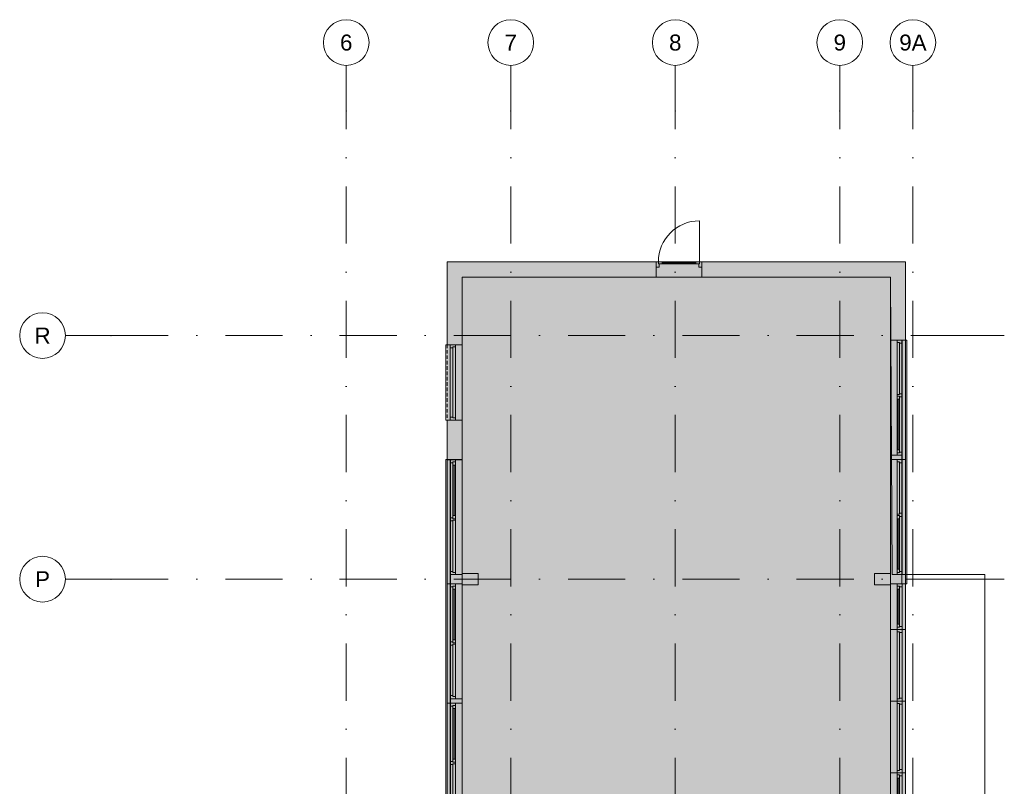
# Model space of a CAD drawing. Header units: millimetres. Extents: x -54205 to 242217, y -3415 to 61516.
# Tile 39 of 40: x 161207 to 182753, y 44214 to 60986. Entities that reach past the tile are written whole.
import ezdxf
from ezdxf.enums import TextEntityAlignment as Align

# ---------------------------------------------------------------- set-up
doc = ezdxf.new("R2010")
doc.units = ezdxf.units.MM
doc.header["$MEASUREMENT"] = 0
for name, pattern in [('streep-punt', [2500, 1250, -625, 0, -625]), ('streeplijn ultrafijn', [117.37, 78.119999, -39.250001]), ('Wipeout_Contour', [1000, 0, -1000])]:
    doc.linetypes.add(name, pattern=pattern)
for name, color, linetype in [('0 2D arcering', 7, 'Continuous'), ('21_0 NC Buitenwanden', 7, 'Continuous'), ('21_0 NC Buitenwanden Afdek-arcering', 7, 'Continuous'), ('21_0 NC Buitenwanden Deuren', 7, 'Continuous'), ('21_0 NC Buitenwanden Ramen', 7, 'Continuous'), ('23 Vloeren', 7, 'Continuous'), ('41 Buitenwandafw', 7, 'Continuous'), ('Stramien', 7, 'Continuous')]:
    doc.layers.add(name, color=color, linetype=linetype)
doc.styles.add('GENERATED_STYLE_1', font='arial.ttf')

# ---------------------------------------------------------------- blocks, each defined once
blk = doc.blocks.new('Slab_11_2', base_point=(174103, 22221))
at = {"layer": '23 Vloeren', "color": 1, "linetype": 'Continuous', "lineweight": 0, "flags": 128}
blk.add_lwpolyline([(174103, 22221), (174103, 27301), (172599, 27301), (172599, 27163), (171779, 27163), (171779, 27301), (170889, 27301), (170889, 55355), (174883, 55355), (176133, 55355), (180259, 55356), (180298, 48846), (182328, 48846), (182328, 43316), (180298, 43316), (180259, 15296), (170889, 15296), (170889, 22221), (171779, 22221), (171779, 22358), (172599, 22358), (172599, 22221)], close=True, dxfattribs=at)
blk = doc.blocks.new('Wall_122_2', base_point=(179909, 48746))
at = {"layer": '21_0 NC Buitenwanden', "color": 1, "linetype": 'Continuous', "lineweight": 0, "flags": 128}
for points in [[(180259, 48871), (179909, 48871)], [(179909, 48871), (179909, 48621)], [(179909, 48621), (180259, 48621)]]:
    blk.add_lwpolyline(points, dxfattribs=at)
blk = doc.blocks.new('Wall_123_2', base_point=(180259, 48796))
at = {"color": 254, "linetype": 'Wipeout_Contour', "lineweight": 0, "ltscale": 566122.785594}
blk.add_wipeout([(182228, 48746), (182328, 48746), (182328, 48846)], dxfattribs=at).dxf.layer = '21_0 NC Buitenwanden Afdek-arcering'
at = {"color": 254, "linetype": 'Wipeout_Contour', "lineweight": 0, "ltscale": 566053.270882}
blk.add_wipeout([(182228, 48746), (182328, 48846), (182228, 48846)], dxfattribs=at).dxf.layer = '21_0 NC Buitenwanden Afdek-arcering'
at = {"color": 254, "linetype": 'Wipeout_Contour', "lineweight": 0, "ltscale": 751425.358774}
blk.add_wipeout([(182228, 48846), (180589, 48846), (180589, 48746), (182228, 48746)], dxfattribs=at).dxf.layer = '21_0 NC Buitenwanden Afdek-arcering'
at = {"layer": '21_0 NC Buitenwanden', "color": 2, "linetype": 'Continuous', "lineweight": 0, "flags": 128}
for points in [[(182328, 48846), (180589, 48846)], [(180589, 48846), (180589, 48746)], [(180589, 48746), (182228, 48746)], [(182328, 48846), (182328, 48746)]]:
    blk.add_lwpolyline(points, dxfattribs=at)
blk = doc.blocks.new('R2 bl ol 27_3')
at = {"layer": '21_0 NC Buitenwanden Ramen', "color": 9, "linetype": 'Continuous', "lineweight": 0}
for p, q in [((-1457.5, 146), (1257.5, 146)), ((-1457.5, -184), (1257.5, -184))]:
    blk.add_line(p, q, dxfattribs=at)
at = {"layer": '21_0 NC Buitenwanden Ramen', "color": 1, "linetype": 'Continuous', "lineweight": 0}
for p, q in [((-1457.5, 0), (-1457.5, 146)), ((-1457.5, -114), (-1457.5, 0)), ((-1257.5, 0), (-1207.5, 0)), ((-1257.5, -114), (-1257.5, 0)), ((-1207.5, 0), (-1207.5, -54)), ((-1207.5, 0), (-1140.5, 0)), ((-1207.5, -54), (-1207.5, 0)), ((-1140.5, 0), (-33.5, 0)), ((-1140.5, 0), (-1140.5, -54)), ((-1140.5, 0), (-33.5, 0)), ((-33.5, -54), (-33.5, 0)), ((-33.5, 0), (33.5, 0)), ((33.5, -54), (33.5, 0)), ((33.5, 0), (50, 0)), ((33.5, 0), (33.5, -54)), ((50, 0), (66.5, 0)), ((66.5, 0), (66.5, -54)), ((66.5, 0), (1207.5, 0)), ((1207.5, -54), (1207.5, 0)), ((1207.5, 0), (1257.5, 0)), ((1207.5, 0), (1207.5, -54)), ((1257.5, 0), (1257.5, 146)), ((1257.5, -114), (1257.5, 0)), ((1257.5, -114), (1257.5, 0)), ((-1457.5, -184), (-1457.5, -114)), ((-1190.5, -114), (-1257.5, -114)), ((-1207.5, -54), (-1190.5, -54)), ((-1140.5, -54), (-1207.5, -54)), ((-1190.5, -54), (-1190.5, -114)), ((16.5, -114), (-1190.5, -114)), ((-1140.5, -27), (-33.5, -27)), ((-33.5, -54), (-1140.5, -54)), ((33.5, -54), (-33.5, -54)), ((16.5, -114), (16.5, -54)), ((16.5, -54), (33.5, -54)), ((50, -114), (16.5, -114)), ((83.5, -114), (50, -114)), ((66.5, -54), (83.5, -54)), ((83.5, -54), (66.5, -54)), ((83.5, -54), (83.5, -114)), ((83.5, -54), (1190.5, -54)), ((83.5, -114), (83.5, -54)), ((1190.5, -114), (83.5, -114)), ((1190.5, -114), (1190.5, -54)), ((1190.5, -54), (1207.5, -54)), ((1207.5, -54), (1190.5, -54)), ((1257.5, -114), (1190.5, -114)), ((1257.5, -184), (1257.5, -114))]:
    blk.add_line(p, q, dxfattribs=at)
blk = doc.blocks.new('R2 bl ol 27_4')
at = {"layer": '21_0 NC Buitenwanden Ramen', "color": 9, "linetype": 'Continuous', "lineweight": 0}
for p, q in [((-1357.5, 146), (1257.5, 146)), ((-1357.5, -184), (1257.5, -184))]:
    blk.add_line(p, q, dxfattribs=at)
at = {"layer": '21_0 NC Buitenwanden Ramen', "color": 1, "linetype": 'Continuous', "lineweight": 0}
for p, q in [((-1357.5, 0), (-1357.5, 146)), ((-1357.5, -114), (-1357.5, 0)), ((-1257.5, 0), (-1207.5, 0)), ((-1257.5, -114), (-1257.5, 0)), ((-1207.5, 0), (-1207.5, -54)), ((-1207.5, 0), (-1140.5, 0)), ((-1207.5, -54), (-1207.5, 0)), ((-1140.5, 0), (-33.5, 0)), ((-1140.5, 0), (-1140.5, -54)), ((-1140.5, 0), (-33.5, 0)), ((-33.5, -54), (-33.5, 0)), ((-33.5, 0), (33.5, 0)), ((33.5, -54), (33.5, 0)), ((33.5, 0), (50, 0)), ((33.5, 0), (33.5, -54)), ((50, 0), (66.5, 0)), ((66.5, 0), (66.5, -54)), ((66.5, 0), (1207.5, 0)), ((1207.5, -54), (1207.5, 0)), ((1207.5, 0), (1257.5, 0)), ((1207.5, 0), (1207.5, -54)), ((1257.5, 0), (1257.5, 146)), ((1257.5, -114), (1257.5, 0)), ((1257.5, -114), (1257.5, 0)), ((-1357.5, -184), (-1357.5, -114)), ((-1190.5, -114), (-1257.5, -114)), ((-1207.5, -54), (-1190.5, -54)), ((-1140.5, -54), (-1207.5, -54)), ((-1190.5, -54), (-1190.5, -114)), ((16.5, -114), (-1190.5, -114)), ((-1140.5, -27), (-33.5, -27)), ((-33.5, -54), (-1140.5, -54)), ((33.5, -54), (-33.5, -54)), ((16.5, -114), (16.5, -54)), ((16.5, -54), (33.5, -54)), ((50, -114), (16.5, -114)), ((83.5, -114), (50, -114)), ((66.5, -54), (83.5, -54)), ((83.5, -54), (66.5, -54)), ((83.5, -54), (83.5, -114)), ((83.5, -54), (1190.5, -54)), ((83.5, -114), (83.5, -54)), ((1190.5, -114), (83.5, -114)), ((1190.5, -114), (1190.5, -54)), ((1190.5, -54), (1207.5, -54)), ((1207.5, -54), (1190.5, -54)), ((1257.5, -114), (1190.5, -114)), ((1257.5, -184), (1257.5, -114))]:
    blk.add_line(p, q, dxfattribs=at)
blk = doc.blocks.new('R1 27')
at = {"layer": '21_0 NC Buitenwanden Ramen', "color": 9, "linetype": 'Continuous', "lineweight": 0}
for p, q in [((-498, 146), (498, 146)), ((-498, -184), (498, -184))]:
    blk.add_line(p, q, dxfattribs=at)
at = {"layer": '21_0 NC Buitenwanden Ramen', "color": 1, "linetype": 'Continuous', "lineweight": 0}
for p, q in [((-498, 0), (-498, 146)), ((-498, 0), (-448, 0)), ((-498, -114), (-498, 0)), ((-498, -114), (-498, 0)), ((-448, 0), (-448, -54)), ((-448, 0), (-381, 0)), ((-448, -54), (-448, 0)), ((-381, 0), (381, 0)), ((-381, 0), (-381, -54)), ((-381, 0), (381, 0)), ((381, -54), (381, 0)), ((381, 0), (448, 0)), ((448, -54), (448, 0)), ((448, 0), (498, 0)), ((448, 0), (448, -54)), ((498, 0), (498, 146)), ((498, -114), (498, 0)), ((498, -114), (498, 0)), ((-431, -114), (-498, -114)), ((-498, -184), (-498, -114)), ((-448, -54), (-431, -54)), ((-381, -54), (-448, -54)), ((-431, -54), (-431, -114)), ((431, -114), (-431, -114)), ((-381, -27), (381, -27)), ((381, -54), (-381, -54)), ((448, -54), (381, -54)), ((431, -114), (431, -54)), ((431, -54), (448, -54)), ((498, -114), (431, -114)), ((498, -184), (498, -114))]:
    blk.add_line(p, q, dxfattribs=at)
blk = doc.blocks.new('R1 27_2')
at = {"layer": '21_0 NC Buitenwanden Ramen', "color": 9, "linetype": 'Continuous', "lineweight": 0}
for p, q in [((-783, 146), (783, 146)), ((-783, -184), (783, -184))]:
    blk.add_line(p, q, dxfattribs=at)
at = {"layer": '21_0 NC Buitenwanden Ramen', "color": 1, "linetype": 'Continuous', "lineweight": 0}
for p, q in [((-783, 0), (-783, 146)), ((-783, 0), (-733, 0)), ((-783, -114), (-783, 0)), ((-783, -114), (-783, 0)), ((-733, 0), (-733, -54)), ((-733, 0), (733, 0)), ((733, -54), (733, 0)), ((733, 0), (783, 0)), ((733, 0), (733, -54)), ((783, 0), (783, 146)), ((783, -114), (783, 0)), ((783, -114), (783, 0)), ((-716, -114), (-783, -114)), ((-783, -184), (-783, -114)), ((-733, -54), (-716, -54)), ((-716, -54), (-733, -54)), ((-716, -54), (-716, -114)), ((-716, -54), (716, -54)), ((-716, -114), (-716, -54)), ((716, -114), (-716, -114)), ((716, -114), (716, -54)), ((716, -54), (733, -54)), ((733, -54), (716, -54)), ((783, -114), (716, -114)), ((783, -184), (783, -114))]:
    blk.add_line(p, q, dxfattribs=at)
blk = doc.blocks.new('R1 27_3')
at = {"layer": '21_0 NC Buitenwanden Ramen', "color": 9, "linetype": 'Continuous', "lineweight": 0}
for p, q in [((-500, 146), (500, 146)), ((-500, -184), (500, -184))]:
    blk.add_line(p, q, dxfattribs=at)
at = {"layer": '21_0 NC Buitenwanden Ramen', "color": 1, "linetype": 'Continuous', "lineweight": 0}
for p, q in [((-500, 0), (-500, 146)), ((-500, 0), (-450, 0)), ((-500, -114), (-500, 0)), ((-500, -114), (-500, 0)), ((-450, 0), (-450, -54)), ((-450, 0), (-383, 0)), ((-450, -54), (-450, 0)), ((-383, 0), (383, 0)), ((-383, 0), (-383, -54)), ((-383, 0), (383, 0)), ((383, -54), (383, 0)), ((383, 0), (450, 0)), ((450, -54), (450, 0)), ((450, 0), (500, 0)), ((450, 0), (450, -54)), ((500, 0), (500, 146)), ((500, -114), (500, 0)), ((500, -114), (500, 0)), ((-433, -114), (-500, -114)), ((-500, -184), (-500, -114)), ((-450, -54), (-433, -54)), ((-383, -54), (-450, -54)), ((-433, -54), (-433, -114)), ((433, -114), (-433, -114)), ((-383, -27), (383, -27)), ((383, -54), (-383, -54)), ((450, -54), (383, -54)), ((433, -114), (433, -54)), ((433, -54), (450, -54)), ((500, -114), (433, -114)), ((500, -184), (500, -114))]:
    blk.add_line(p, q, dxfattribs=at)
blk = doc.blocks.new('Wall_127_2', base_point=(180259, 55686))
at = {"layer": '21_0 NC Buitenwanden', "color": 1, "linetype": 'Continuous', "lineweight": 0}
for p, q in [((180405, 53976), (180259, 53976)), ((180519, 53976), (180405, 53976)), ((180589, 53976), (180519, 53976))]:
    blk.add_line(p, q, dxfattribs=at)
at = {"layer": '21_0 NC Buitenwanden', "color": 1, "linetype": 'Continuous', "lineweight": 0, "flags": 128}
for points in [[(180259, 55356), (180259, 53976)], [(180589, 53976), (180589, 55356)]]:
    blk.add_lwpolyline(points, dxfattribs=at)
at = {"layer": '21_0 NC Buitenwanden Ramen', "color": 1, "linetype": 'Continuous', "lineweight": 0, "zscale": 1000, "rotation": 89.99999999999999}
for name, p in [('R2 bl ol 27_4', (180405, 52718)), ('R2 bl ol 27_3', (180405, 50103)), ('R1 27_2', (180405, 46862)), ('R1 27_2', (180405, 45295)), ('R1 27', (180405, 44014))]:
    blk.add_blockref(name, p, dxfattribs=at)
at = {"layer": '21_0 NC Buitenwanden Ramen', "color": 1, "linetype": 'Continuous', "lineweight": 0, "xscale": -1, "zscale": 1000, "rotation": 89.99999999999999}
blk.add_blockref('R1 27_3', (180405, 48146), dxfattribs=at)
blk = doc.blocks.new('Wall_143_2', base_point=(170889, 48746))
at = {"layer": '21_0 NC Buitenwanden', "color": 1, "linetype": 'Continuous', "lineweight": 0, "flags": 128}
for points in [[(171239, 48871), (170889, 48871)], [(171239, 48621), (171239, 48871)], [(170889, 48621), (171239, 48621)]]:
    blk.add_lwpolyline(points, dxfattribs=at)
blk = doc.blocks.new('R2 bl ol 27')
at = {"layer": '21_0 NC Buitenwanden Ramen', "color": 9, "linetype": 'Continuous', "lineweight": 0}
for p, q in [((-1257.5, 146), (1357.5, 146)), ((-1257.5, -184), (1357.5, -184))]:
    blk.add_line(p, q, dxfattribs=at)
at = {"layer": '21_0 NC Buitenwanden Ramen', "color": 1, "linetype": 'Continuous', "lineweight": 0}
for p, q in [((-1257.5, 0), (-1257.5, 146)), ((-1257.5, 0), (-1207.5, 0)), ((-1257.5, -114), (-1257.5, 0)), ((-1257.5, -114), (-1257.5, 0)), ((-1207.5, 0), (-1207.5, -54)), ((-1207.5, 0), (-1140.5, 0)), ((-1207.5, -54), (-1207.5, 0)), ((-1140.5, 0), (-33.5, 0)), ((-1140.5, 0), (-1140.5, -54)), ((-1140.5, 0), (-33.5, 0)), ((-33.5, -54), (-33.5, 0)), ((-33.5, 0), (33.5, 0)), ((33.5, -54), (33.5, 0)), ((33.5, 0), (50, 0)), ((33.5, 0), (33.5, -54)), ((50, 0), (66.5, 0)), ((66.5, 0), (66.5, -54)), ((66.5, 0), (1207.5, 0)), ((1207.5, -54), (1207.5, 0)), ((1207.5, 0), (1257.5, 0)), ((1207.5, 0), (1207.5, -54)), ((1257.5, 0), (1257.5, -114)), ((1357.5, 0), (1357.5, 146)), ((1357.5, -114), (1357.5, 0)), ((-1190.5, -114), (-1257.5, -114)), ((-1257.5, -184), (-1257.5, -114)), ((-1207.5, -54), (-1190.5, -54)), ((-1140.5, -54), (-1207.5, -54)), ((-1190.5, -54), (-1190.5, -114)), ((16.5, -114), (-1190.5, -114)), ((-1140.5, -27), (-33.5, -27)), ((-33.5, -54), (-1140.5, -54)), ((33.5, -54), (-33.5, -54)), ((16.5, -114), (16.5, -54)), ((16.5, -54), (33.5, -54)), ((50, -114), (16.5, -114)), ((83.5, -114), (50, -114)), ((66.5, -54), (83.5, -54)), ((83.5, -54), (66.5, -54)), ((83.5, -54), (83.5, -114)), ((83.5, -54), (1190.5, -54)), ((83.5, -114), (83.5, -54)), ((1190.5, -114), (83.5, -114)), ((1190.5, -114), (1190.5, -54)), ((1190.5, -54), (1207.5, -54)), ((1207.5, -54), (1190.5, -54)), ((1257.5, -114), (1190.5, -114)), ((1357.5, -184), (1357.5, -114))]:
    blk.add_line(p, q, dxfattribs=at)
blk = doc.blocks.new('R2 bl ol 27_5')
at = {"layer": '21_0 NC Buitenwanden Ramen', "color": 9, "linetype": 'Continuous', "lineweight": 0}
for p, q in [((-1457.5, 146), (1257.5, 146)), ((-1457.5, -184), (1257.5, -184))]:
    blk.add_line(p, q, dxfattribs=at)
at = {"layer": '21_0 NC Buitenwanden Ramen', "color": 1, "linetype": 'Continuous', "lineweight": 0}
for p, q in [((-1457.5, 0), (-1457.5, 146)), ((-1457.5, -114), (-1457.5, 0)), ((-1257.5, 0), (-1207.5, 0)), ((-1257.5, -114), (-1257.5, 0)), ((-1207.5, 0), (-1207.5, -54)), ((-1207.5, 0), (-66.5, 0)), ((-66.5, -54), (-66.5, 0)), ((-66.5, 0), (-50, 0)), ((-66.5, 0), (-66.5, -54)), ((-50, 0), (-33.5, 0)), ((-33.5, 0), (-33.5, -54)), ((-33.5, 0), (33.5, 0)), ((-33.5, -54), (-33.5, 0)), ((33.5, 0), (1140.5, 0)), ((33.5, 0), (33.5, -54)), ((33.5, 0), (1140.5, 0)), ((1140.5, -54), (1140.5, 0)), ((1140.5, 0), (1207.5, 0)), ((1207.5, -54), (1207.5, 0)), ((1207.5, 0), (1257.5, 0)), ((1207.5, 0), (1207.5, -54)), ((1257.5, 0), (1257.5, 146)), ((1257.5, -114), (1257.5, 0)), ((1257.5, -114), (1257.5, 0)), ((-1457.5, -184), (-1457.5, -114)), ((-1190.5, -114), (-1257.5, -114)), ((-1207.5, -54), (-1190.5, -54)), ((-1190.5, -54), (-1207.5, -54)), ((-1190.5, -54), (-1190.5, -114)), ((-1190.5, -54), (-83.5, -54)), ((-1190.5, -114), (-1190.5, -54)), ((-83.5, -114), (-1190.5, -114)), ((-83.5, -114), (-83.5, -54)), ((-83.5, -54), (-66.5, -54)), ((-66.5, -54), (-83.5, -54)), ((-50, -114), (-83.5, -114)), ((-16.5, -114), (-50, -114)), ((-33.5, -54), (-16.5, -54)), ((33.5, -54), (-33.5, -54)), ((-16.5, -54), (-16.5, -114)), ((1190.5, -114), (-16.5, -114)), ((33.5, -27), (1140.5, -27)), ((1140.5, -54), (33.5, -54)), ((1207.5, -54), (1140.5, -54)), ((1190.5, -114), (1190.5, -54)), ((1190.5, -54), (1207.5, -54)), ((1257.5, -114), (1190.5, -114)), ((1257.5, -184), (1257.5, -114))]:
    blk.add_line(p, q, dxfattribs=at)
blk = doc.blocks.new('R1 27_4')
at = {"layer": '21_0 NC Buitenwanden Ramen', "color": 9, "linetype": 'Continuous', "lineweight": 0}
blk.add_line((-825, 146), (825, 146), dxfattribs=at)
at = {"layer": '21_0 NC Buitenwanden Ramen', "color": 1, "linetype": 'Continuous', "lineweight": 0}
for p, q in [((-825, 0), (-825, 146)), ((-825, 0), (-775, 0)), ((-825, -114), (-825, 0)), ((-825, -114), (-825, 0)), ((-775, 0), (-775, -54)), ((-775, 0), (775, 0)), ((775, -54), (775, 0)), ((775, 0), (825, 0)), ((775, 0), (775, -54)), ((825, 0), (825, 146)), ((825, -114), (825, 0)), ((825, -114), (825, 0)), ((-758, -114), (-825, -114)), ((-825, -184), (-825, -114)), ((-825, -184), (-825, -214)), ((-825, -214), (825, -214)), ((-775, -54), (-758, -54)), ((-758, -54), (-775, -54)), ((-758, -54), (-758, -114)), ((-758, -54), (758, -54)), ((-758, -114), (-758, -54)), ((758, -114), (-758, -114)), ((758, -114), (758, -54)), ((758, -54), (775, -54)), ((775, -54), (758, -54)), ((825, -114), (758, -114)), ((825, -184), (825, -114)), ((825, -214), (825, -184))]:
    blk.add_line(p, q, dxfattribs=at)
at = {"layer": '21_0 NC Buitenwanden Ramen', "color": 9, "linetype": 'streeplijn ultrafijn', "lineweight": 0}
blk.add_line((-825, -184), (825, -184), dxfattribs=at)
blk = doc.blocks.new('R2 bl ol 27_6')
at = {"layer": '21_0 NC Buitenwanden Ramen', "color": 9, "linetype": 'Continuous', "lineweight": 0}
for p, q in [((-1258, 146), (1458, 146)), ((-1258, -184), (1458, -184))]:
    blk.add_line(p, q, dxfattribs=at)
at = {"layer": '21_0 NC Buitenwanden Ramen', "color": 1, "linetype": 'Continuous', "lineweight": 0}
for p, q in [((-1258, 0), (-1258, 146)), ((-1258, 0), (-1208, 0)), ((-1258, -114), (-1258, 0)), ((-1258, -114), (-1258, 0)), ((-1208, 0), (-1208, -54)), ((-1208, 0), (-1141, 0)), ((-1208, -54), (-1208, 0)), ((-1141, 0), (-33, 0)), ((-1141, 0), (-1141, -54)), ((-1141, 0), (-33, 0)), ((-33, -54), (-33, 0)), ((-33, 0), (34, 0)), ((34, -54), (34, 0)), ((34, 0), (50, 0)), ((34, 0), (34, -54)), ((50, 0), (67, 0)), ((67, 0), (67, -54)), ((67, 0), (1208, 0)), ((1208, -54), (1208, 0)), ((1208, 0), (1258, 0)), ((1208, 0), (1208, -54)), ((1258, 0), (1258, -114)), ((1458, 0), (1458, 146)), ((1458, -114), (1458, 0)), ((-1191, -114), (-1258, -114)), ((-1258, -184), (-1258, -114)), ((-1208, -54), (-1191, -54)), ((-1141, -54), (-1208, -54)), ((-1191, -54), (-1191, -114)), ((17, -114), (-1191, -114)), ((-1141, -27), (-33, -27)), ((-33, -54), (-1141, -54)), ((34, -54), (-33, -54)), ((17, -114), (17, -54)), ((17, -54), (34, -54)), ((50, -114), (17, -114)), ((84, -114), (50, -114)), ((67, -54), (84, -54)), ((84, -54), (67, -54)), ((84, -54), (84, -114)), ((84, -54), (1191, -54)), ((84, -114), (84, -54)), ((1191, -114), (84, -114)), ((1191, -114), (1191, -54)), ((1191, -54), (1208, -54)), ((1208, -54), (1191, -54)), ((1258, -114), (1191, -114)), ((1458, -184), (1458, -114))]:
    blk.add_line(p, q, dxfattribs=at)
blk = doc.blocks.new('Wall_144_2', base_point=(170889, 55686))
at = {"layer": '21_0 NC Buitenwanden', "color": 1, "linetype": 'Continuous', "lineweight": 0}
for p, q in [((170559, 53876), (170629, 53876)), ((170629, 53876), (170743, 53876)), ((170743, 53876), (170889, 53876)), ((170559, 52226), (170629, 52226)), ((170629, 52226), (170743, 52226)), ((170743, 52226), (170889, 52226)), ((170559, 51360), (170629, 51360)), ((170629, 51360), (170743, 51360)), ((170743, 51360), (170889, 51360))]:
    blk.add_line(p, q, dxfattribs=at)
at = {"layer": '21_0 NC Buitenwanden', "color": 1, "linetype": 'Continuous', "lineweight": 0, "flags": 128}
for points in [[(170559, 55356), (170559, 53876)], [(170889, 53876), (170889, 55356)], [(170559, 52226), (170559, 51360)], [(170889, 51360), (170889, 52226)]]:
    blk.add_lwpolyline(points, dxfattribs=at)
at = {"layer": '21_0 NC Buitenwanden Ramen', "color": 1, "linetype": 'Continuous', "lineweight": 0, "zscale": 1000, "rotation": 270}
for name, p in [('R1 27_4', (170743, 53051)), ('R2 bl ol 27', (170743, 47388)), ('R2 bl ol 27_6', (170743, 44773))]:
    blk.add_blockref(name, p, dxfattribs=at)
at = {"layer": '21_0 NC Buitenwanden Ramen', "color": 1, "linetype": 'Continuous', "lineweight": 0, "xscale": -1, "zscale": 1000, "rotation": 270}
blk.add_blockref('R2 bl ol 27_5', (170743, 50103), dxfattribs=at)
blk = doc.blocks.new('Wall_145_2', base_point=(170629, 48646))
at = {"layer": '21_0 NC Buitenwanden', "color": 1, "linetype": 'Continuous', "lineweight": 0, "flags": 128}
for points in [[(170889, 48845), (170629, 48845)], [(170629, 48845), (170629, 48646)], [(170889, 48646), (170889, 48845)], [(170629, 48646), (170889, 48646)]]:
    blk.add_lwpolyline(points, dxfattribs=at)
blk = doc.blocks.new('Wall_146_2', base_point=(170629, 46031))
at = {"layer": '21_0 NC Buitenwanden', "color": 1, "linetype": 'Continuous', "lineweight": 0, "flags": 128}
for points in [[(170889, 46131), (170629, 46131)], [(170629, 46131), (170629, 46031)], [(170889, 46031), (170889, 46131)], [(170629, 46031), (170889, 46031)]]:
    blk.add_lwpolyline(points, dxfattribs=at)
blk = doc.blocks.new('Wall_153_2', base_point=(180519, 44512))
at = {"layer": '21_0 NC Buitenwanden', "color": 1, "linetype": 'Continuous', "lineweight": 0, "flags": 128}
for points in [[(180519, 47646), (180259, 47646)], [(180259, 47646), (180259, 44512)], [(180519, 44512), (180519, 47646)], [(180259, 44512), (180519, 44512)]]:
    blk.add_lwpolyline(points, dxfattribs=at)
blk = doc.blocks.new('Wall_154_2', base_point=(180519, 51361))
at = {"layer": '21_0 NC Buitenwanden', "color": 1, "linetype": 'Continuous', "lineweight": 0, "flags": 128}
for points in [[(180519, 51461), (180259, 51461)], [(180259, 51461), (180259, 51361)], [(180259, 51361), (180519, 51361)], [(180519, 51361), (180519, 51461)]]:
    blk.add_lwpolyline(points, dxfattribs=at)
blk = doc.blocks.new('Standard grid marker')
at = {"layer": 'Stramien', "color": 1, "linetype": 'streep-punt', "lineweight": 0}
for p, q in [((1000, 0), (61400, 0)), ((61400, 0), (62400, 0))]:
    blk.add_line(p, q, dxfattribs=at)
at = {"layer": 'Stramien', "color": 2, "linetype": 'Continuous', "lineweight": 0, "flags": 128}
blk.add_lwpolyline([(63400, 0, 1), (62400, 0, 1)], format="xyb", close=True, dxfattribs=at)
at = {"layer": 'Stramien', "color": 1, "linetype": 'streep-punt', "lineweight": 0}
blk.add_point((61400, 0), dxfattribs=at)
blk.add_point((61400, 0), dxfattribs=at)
at = {"layer": 'Stramien', "color": 2, "lineweight": 0, "style": 'GENERATED_STYLE_1'}
for tag, p in [('AC_MarkerText_1_0', (-245, -80)), ('AC_MarkerText_1_1', (63155, -80))]:
    blk.add_attdef(tag, text='', height=350, rotation=270, dxfattribs=at).set_placement(p, align=Align.TOP_CENTER)
blk = doc.blocks.new('Standard grid marker_5')
at = {"layer": 'Stramien', "color": 1, "linetype": 'streep-punt', "lineweight": 0}
for p, q in [((1000, 0), (0, 0)), ((1000, 0), (19545, 0)), ((19545, 0), (20545, 0))]:
    blk.add_line(p, q, dxfattribs=at)
at = {"layer": 'Stramien', "color": 2, "linetype": 'Continuous', "lineweight": 0, "flags": 128}
blk.add_lwpolyline([(0, 0, 1), (-1000, 0, 1)], format="xyb", close=True, dxfattribs=at)
at = {"layer": 'Stramien', "color": 1, "linetype": 'streep-punt', "lineweight": 0}
blk.add_point((1000, 0), dxfattribs=at)
blk.add_point((1000, 0), dxfattribs=at)
at = {"layer": 'Stramien', "color": 2, "lineweight": 0, "style": 'GENERATED_STYLE_1'}
blk.add_attdef('AC_MarkerText_1', text='', height=350, dxfattribs=at).set_placement((-500, 175), align=Align.TOP_CENTER)
blk = doc.blocks.new('Beam_9_2', base_point=(180589, 48646))
at = {"layer": '41 Buitenwandafw', "color": 1, "linetype": 'Continuous', "lineweight": 0}
for p, q in [((180512, 48646), (180512, 53976)), ((180619, 53976), (180512, 53976)), ((180619, 48646), (180619, 53976)), ((180619, 48646), (180512, 48646))]:
    blk.add_line(p, q, dxfattribs=at)
blk = doc.blocks.new('Beam_10_2', base_point=(170559, 51360))
at = {"layer": '41 Buitenwandafw', "color": 1, "linetype": 'Continuous', "lineweight": 0}
for p, q in [((170529, 51360), (170529, 28700)), ((170529, 51360), (170636, 51360)), ((170636, 51360), (170636, 28700)), ((170529, 28700), (170636, 28700))]:
    blk.add_line(p, q, dxfattribs=at)
blk = doc.blocks.new('D1 26_2')
at = {"layer": '21_0 NC Buitenwanden Deuren', "color": 1, "linetype": 'Continuous', "lineweight": 0}
for p, q in [((450, 0), (450, 900)), ((-450, 0), (-500, 0)), ((-500, 0), (-500, -114)), ((-500, 0), (-500, -114)), ((-500, 0), (-500, -114)), ((-450, -40), (-450, 0)), ((-450, 0), (-370, 0)), ((-450, -40), (-450, 0)), ((-370, 0), (-370, -40)), ((370, -40), (370, 0)), ((370, 0), (450, 0)), ((500, 0), (450, 0)), ((450, 0), (450, -40)), ((450, 0), (450, -40)), ((500, -114), (500, 0)), ((500, 0), (500, -114)), ((500, 0), (500, -114)), ((-500, -114), (-433, -114)), ((-500, -114), (-500, -330)), ((-433, -40), (-450, -40)), ((-370, -40), (-450, -40)), ((-433, -114), (-433, -40)), ((-370, -20), (370, -20)), ((450, -40), (370, -40)), ((450, -40), (433, -40)), ((433, -40), (433, -114)), ((433, -114), (500, -114)), ((500, -114), (500, -330))]:
    blk.add_line(p, q, dxfattribs=at)
at = {"layer": '21_0 NC Buitenwanden Deuren', "color": 1, "linetype": 'Continuous', "lineweight": 0, "flags": 128}
for points in [[(-370, 0), (370, 0), (370, -20), (-370, -20)], [(-370, -20), (370, -20), (370, -40), (-370, -40)]]:
    blk.add_lwpolyline(points, close=True, dxfattribs=at)
at = {"layer": '21_0 NC Buitenwanden Deuren', "color": 1, "linetype": 'Continuous', "lineweight": 0}
blk.add_arc((450, 0), 900, 90, 180, dxfattribs=at)
blk = doc.blocks.new('Wall_171_2', base_point=(170889, 55686))
at = {"layer": '21_0 NC Buitenwanden', "color": 1, "linetype": 'Continuous', "lineweight": 0}
for p, q in [((175133, 55686), (175133, 55572)), ((176133, 55686), (176133, 55572)), ((175133, 55572), (175133, 55356)), ((176133, 55572), (176133, 55356))]:
    blk.add_line(p, q, dxfattribs=at)
at = {"layer": '21_0 NC Buitenwanden', "color": 1, "linetype": 'Continuous', "lineweight": 0, "flags": 128}
for points in [[(170559, 55686), (170559, 55356)], [(175133, 55686), (170559, 55686)], [(180589, 55686), (176133, 55686)], [(180589, 55686), (180589, 55356)], [(170889, 55356), (175133, 55356)], [(176133, 55356), (180259, 55356)]]:
    blk.add_lwpolyline(points, dxfattribs=at)
at = {"layer": '21_0 NC Buitenwanden Deuren', "color": 1, "linetype": 'Continuous', "lineweight": 0, "zscale": 1000}
blk.add_blockref('D1 26_2', (175633, 55686), dxfattribs=at)

msp = doc.modelspace()

# ---------------------------------------------------------------- block references
at = {"layer": '21_0 NC Buitenwanden', "color": 1, "lineweight": 0}
for name, p in [('Wall_171_2', (170888.8, 55685.5)), ('Wall_144_2', (170888.8, 55685.5)), ('Wall_154_2', (180518.8, 51360.5)), ('Wall_145_2', (170628.8, 48645.5)), ('Wall_143_2', (170888.8, 48745.5)), ('Wall_122_2', (179908.8, 48745.5)), ('Wall_153_2', (180518.8, 44512)), ('Wall_146_2', (170628.8, 46030.6))]:
    msp.add_blockref(name, p, dxfattribs=at)
at = {"layer": '23 Vloeren', "color": 1, "linetype": 'Continuous', "lineweight": 0}
msp.add_blockref('Slab_11_2', (174102.8, 22220.5), dxfattribs=at)
at = {"layer": '41 Buitenwandafw', "color": 9, "lineweight": 0}
msp.add_blockref('Beam_10_2', (170558.8, 51360.5), dxfattribs=at)
at = {"layer": 'Stramien', "color": 1, "linetype": 'Continuous', "lineweight": 0}
ref = msp.add_blockref('Standard grid marker', (168352.8, -2414.7), dxfattribs=dict(at, zscale=1000, rotation=90))
ref.add_attrib('AC_MarkerText_1_1', '6', dxfattribs={"color": 2, "lineweight": 0, "height": 350, "rotation": 360, "style": 'GENERATED_STYLE_1'}).set_placement((168352.8, 60660.5), align=Align.TOP_CENTER)
ref = msp.add_blockref('Standard grid marker', (171952.8, -2414.7), dxfattribs=dict(at, zscale=1000, rotation=90))
ref.add_attrib('AC_MarkerText_1_1', '7', dxfattribs={"color": 2, "lineweight": 0, "height": 350, "rotation": 360, "style": 'GENERATED_STYLE_1'}).set_placement((171952.8, 60660.5), align=Align.TOP_CENTER)
ref = msp.add_blockref('Standard grid marker', (175552.8, -2414.7), dxfattribs=dict(at, zscale=1000, rotation=90))
ref.add_attrib('AC_MarkerText_1_1', '8', dxfattribs={"color": 2, "lineweight": 0, "height": 350, "rotation": 360, "style": 'GENERATED_STYLE_1'}).set_placement((175552.8, 60660.5), align=Align.TOP_CENTER)
ref = msp.add_blockref('Standard grid marker', (179152.8, -2414.7), dxfattribs=dict(at, zscale=1000, rotation=90))
ref.add_attrib('AC_MarkerText_1_1', '9', dxfattribs={"color": 2, "lineweight": 0, "height": 350, "rotation": 360, "style": 'GENERATED_STYLE_1'}).set_placement((179152.8, 60660.5), align=Align.TOP_CENTER)
at = {"layer": 'Stramien', "color": 1, "linetype": 'Continuous', "lineweight": 0, "zscale": 1000}
msp.add_blockref('Standard grid marker_5', (162207.4, 54075.5), dxfattribs=at).add_auto_attribs({'AC_MarkerText_1': 'R'})

# ---------------------------------------------------------------- next in the draw order: block references
at = {"layer": '21_0 NC Buitenwanden', "color": 1, "lineweight": 0}
msp.add_blockref('Wall_123_2', (180258.8, 48795.5), dxfattribs=at)

# ---------------------------------------------------------------- next in the draw order: hatches: boundary and pattern name
at = {"layer": '0 2D arcering', "linetype": 'Continuous', "lineweight": 0, "true_color": 0x686b6c}
msp.add_hatch(color=251, dxfattribs=at).paths.add_polyline_path([(170558.8, 27550.5), (170558.8, 55685.5), (180588.8, 55685.5), (180588.8, 15140.5), (170558.8, 15140.5)])

# ---------------------------------------------------------------- next in the draw order: block references
at = {"layer": '21_0 NC Buitenwanden', "color": 1, "lineweight": 0}
msp.add_blockref('Wall_127_2', (180258.8, 55685.5), dxfattribs=at)
at = {"layer": '41 Buitenwandafw', "color": 9, "lineweight": 0}
msp.add_blockref('Beam_9_2', (180588.8, 48645.5), dxfattribs=at)
at = {"layer": 'Stramien', "color": 1, "linetype": 'Continuous', "lineweight": 0}
ref = msp.add_blockref('Standard grid marker', (180752.8, -2414.7), dxfattribs=dict(at, zscale=1000, rotation=90))
ref.add_attrib('AC_MarkerText_1_1', '9A', dxfattribs={"color": 2, "lineweight": 0, "height": 350, "rotation": 360, "style": 'GENERATED_STYLE_1'}).set_placement((180752.8, 60660.5), align=Align.TOP_CENTER)
at = {"layer": 'Stramien', "color": 1, "linetype": 'Continuous', "lineweight": 0, "zscale": 1000}
msp.add_blockref('Standard grid marker_5', (162207.4, 48745.5), dxfattribs=at).add_auto_attribs({'AC_MarkerText_1': 'P'})

doc.saveas('drawing.dxf')
